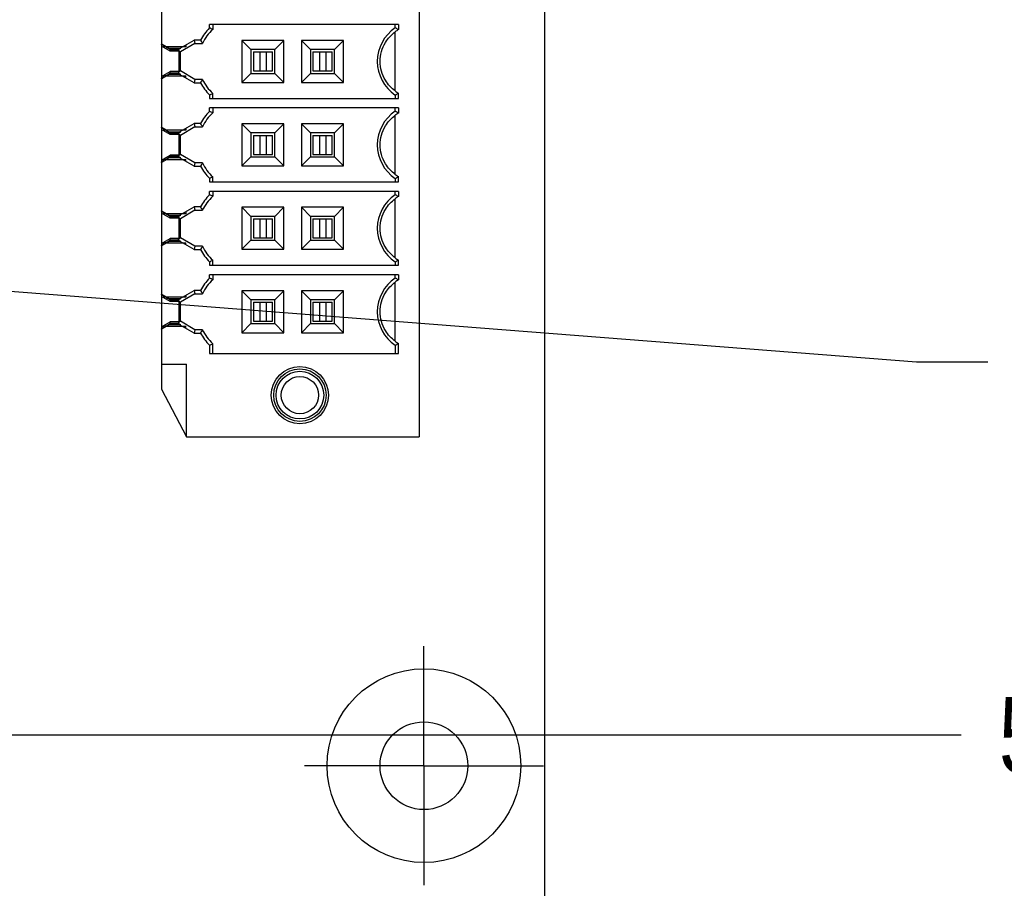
# Model space of a CAD drawing. Header units: inches. Extents: x 0 to 34, y 0 to 22.
# Tile 74 of 84: x 21.9 to 23.5, y 12.4 to 13.9. Entities that reach past the tile are written whole.
import ezdxf

# ---------------------------------------------------------------- set-up
doc = ezdxf.new("R2010")
doc.units = ezdxf.units.IN
doc.header["$LTSCALE"] = 1.87
doc.header["$MEASUREMENT"] = 0
doc.linetypes.add('CENTER', pattern=[0.6, 0.375, -0.075, 0.075, -0.075])
doc.layers.get('0').update_dxf_attribs({"linetype": 'CONTINUOUS'})
for name, color, linetype in [('02___PRT_ALL_AXES', 7, 'CONTINUOUS'), ('03___PRT_ALL_CURVES', 7, 'CONTINUOUS'), ('DIMENSIONS', 7, 'CONTINUOUS')]:
    doc.layers.add(name, color=color, linetype=linetype)
doc.styles.get("Standard").update_dxf_attribs({"font": 'txt', "width": 0.8})
doc.dimstyles.new('DIMSTYLE_1', dxfattribs={"dimtxt": 0.125, "dimasz": 0.18, "dimexe": 0.125, "dimexo": 0.0625, "dimgap": 0.09, "dimtad": 0, "dimtih": 1, "dimtoh": 1, "dimdec": 3, "dimzin": 4, "dimdsep": 46, "dimtxsty": 'STANDARD', "dimblk": '_FILLED', "dimblk1": '_FILLED', "dimblk2": '_FILLED', "dimcen": 0.09, "dimadec": 0, "dimazin": 0, "dimtp": 0.001, "dimtm": 0.001, "dimtfac": 1, "dimtdec": 3, "dimtofl": 0, "dimtmove": 0, "dimatfit": 2, "dimldrblk": '_FILLED', "dimfxl": 1, "dimtolj": 1, "dimtzin": 4, "dimarcsym": 0})
doc.dimstyles.new('DIMSTYLE_2', dxfattribs={"dimtxt": 0.125, "dimasz": 0.18, "dimexe": 0.125, "dimexo": 0.0625, "dimgap": 0.03125, "dimtad": 0, "dimtih": 1, "dimtoh": 1, "dimdec": 3, "dimzin": 4, "dimdsep": 46, "dimtxsty": 'STANDARD', "dimblk": '_FILLED', "dimblk1": '_FILLED', "dimblk2": '_FILLED', "dimcen": 0.09, "dimadec": 0, "dimazin": 0, "dimtp": 0.001, "dimtm": 0.001, "dimtfac": 1, "dimtdec": 3, "dimtofl": 0, "dimtmove": 0, "dimatfit": 3, "dimldrblk": '_FILLED', "dimfxl": 1, "dimtolj": 1, "dimtzin": 4, "dimarcsym": 0})

# ---------------------------------------------------------------- blocks, each defined once
blk = doc.blocks.new('_FILLED')
at = {"color": 0, "linetype": 'BYBLOCK'}
blk.add_solid([(0, 0), (-1, 0.1736), (-1, -0.1736)], dxfattribs=at)
blk = doc.blocks.new('*D0')
at = {"layer": 'DIMENSIONS', "color": 2, "linetype": 'CONTINUOUS'}
for p, q in [((19.2059, 13.6404), (23.3941, 13.3139)), ((23.3941, 13.3139), (23.5116, 13.3139))]:
    blk.add_line(p, q, dxfattribs=at)
at = {"layer": 'DIMENSIONS', "color": 2, "linetype": 'CONTINUOUS', "xscale": 0.18, "yscale": 0.18, "zscale": 0.18, "rotation": 175.5434914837}
blk.add_blockref('_FILLED', (19.2059, 13.6404), dxfattribs=at)
at = {"layer": 'DIMENSIONS', "color": 2, "linetype": 'CONTINUOUS', "insert": (23.5741, 13.3764), "char_height": 0.125, "width": 1.591667, "attachment_point": 1, "line_spacing_factor": 0.9}
blk.add_mtext('4X \\Fgdt;{\\Fgdt;n}\\Ftxt;.172{\\Ftxt.shx;\\W1.000000;\\H0.125000; }[4.37]', dxfattribs=at)
blk = doc.blocks.new('*D62')
at = {"layer": 'DIMENSIONS', "color": 2, "linetype": 'CONTINUOUS'}
blk.add_line((22.5268, 11.4206), (23.4677, 11.4206), dxfattribs=at)
at = {"layer": 'DIMENSIONS', "color": 2, "linetype": 'CONTINUOUS', "insert": (23.5302, 11.4831), "char_height": 0.125, "width": 1.425, "attachment_point": 1, "line_spacing_factor": 0.9}
blk.add_mtext('6.526{\\Ftxt.shx;\\W1.000000;\\H0.125000; }[165.77]', dxfattribs=at)
blk = doc.blocks.new('*D63')
at = {"layer": 'DIMENSIONS', "color": 2, "linetype": 'CONTINUOUS'}
blk.add_line((22.5132, 10.2151), (23.4677, 10.2151), dxfattribs=at)
at = {"layer": 'DIMENSIONS', "color": 2, "linetype": 'CONTINUOUS', "insert": (23.5302, 10.2776), "char_height": 0.125, "width": 1.425, "attachment_point": 1, "line_spacing_factor": 0.9}
blk.add_mtext('7.732{\\Ftxt.shx;\\W1.000000;\\H0.125000; }[196.39]', dxfattribs=at)
blk = doc.blocks.new('*D64')
at = {"layer": 'DIMENSIONS', "color": 2, "linetype": 'CONTINUOUS'}
blk.add_line((22.1992, 8.3707), (23.4677, 8.3707), dxfattribs=at)
at = {"layer": 'DIMENSIONS', "color": 2, "linetype": 'CONTINUOUS', "insert": (23.5302, 8.4332), "char_height": 0.125, "width": 1.425, "attachment_point": 1, "line_spacing_factor": 0.9}
blk.add_mtext('9.576{\\Ftxt.shx;\\W1.000000;\\H0.125000; }[243.24]', dxfattribs=at)
blk = doc.blocks.new('*D65')
at = {"layer": 'DIMENSIONS', "color": 2, "linetype": 'CONTINUOUS'}
blk.add_line((22.8302, 7.708), (23.4677, 7.708), dxfattribs=at)
at = {"layer": 'DIMENSIONS', "color": 2, "linetype": 'CONTINUOUS', "insert": (23.5302, 7.7705), "char_height": 0.125, "width": 1.525, "attachment_point": 1, "line_spacing_factor": 0.9}
blk.add_mtext('10.239{\\Ftxt.shx;\\W1.000000;\\H0.125000; }[260.07]', dxfattribs=at)
blk = doc.blocks.new('*D78')
at = {"layer": 'DIMENSIONS', "color": 2, "linetype": 'CONTINUOUS'}
blk.add_line((15.1757, 12.6978), (23.4677, 12.6978), dxfattribs=at)
at = {"layer": 'DIMENSIONS', "color": 2, "linetype": 'CONTINUOUS', "insert": (23.5302, 12.7603), "char_height": 0.125, "width": 1.425, "attachment_point": 1, "line_spacing_factor": 0.9}
blk.add_mtext('5.249{\\Ftxt.shx;\\W1.000000;\\H0.125000; }[133.33]', dxfattribs=at)

msp = doc.modelspace()

# ---------------------------------------------------------------- linework, layer by layer
at = {"color": 7, "linetype": 'CONTINUOUS'}
for p, q in [((22.7802, 7.147), (22.7802, 18.147)), ((22.1738, 13.83), (22.2007, 13.8455)), ((22.2006, 13.8454), (22.202, 13.84)), ((22.1467, 13.839), (22.1468, 13.8391)), ((22.1467, 13.839), (22.1491, 13.8376)), ((22.1469, 13.8384), (22.1469, 13.8353)), ((22.1482, 13.8376), (22.1469, 13.8384)), ((22.1489, 13.8372), (22.1482, 13.8376)), ((22.15, 13.8366), (22.1489, 13.8372)), ((22.15, 13.8373), (22.15, 13.8342)), ((22.1543, 13.8342), (22.1551, 13.8337)), ((22.1581, 13.8318), (22.1543, 13.8341)), ((22.1555, 13.8339), (22.1556, 13.8341)), ((22.1581, 13.8318), (22.1618, 13.8297)), ((22.1618, 13.8297), (22.1581, 13.8318)), ((22.1755, 13.827), (22.1738, 13.83)), ((22.175, 13.8297), (22.1786, 13.8318)), ((22.1757, 13.8272), (22.175, 13.8297)), ((22.1757, 13.8271), (22.1757, 13.8272)), ((22.1778, 13.8259), (22.1757, 13.8271)), ((22.202, 13.84), (22.1778, 13.8259)), ((22.1868, 13.8375), (22.1868, 13.8342)), ((22.1757, 13.7933), (22.1778, 13.7944)), ((22.202, 13.7804), (22.1778, 13.7944)), ((22.1491, 13.7828), (22.1467, 13.7814)), ((22.1467, 13.7814), (22.1468, 13.7813)), ((22.1469, 13.7851), (22.1469, 13.782)), ((22.1469, 13.782), (22.1482, 13.7828)), ((22.1482, 13.7828), (22.1489, 13.7832)), ((22.1489, 13.7832), (22.15, 13.7838)), ((22.15, 13.7831), (22.15, 13.7862)), ((22.1543, 13.7863), (22.1553, 13.7869)), ((22.1553, 13.7869), (22.1581, 13.7885)), ((22.1555, 13.7865), (22.1556, 13.7863)), ((22.1581, 13.7885), (22.1618, 13.7907)), ((22.1618, 13.7907), (22.1581, 13.7885)), ((22.1755, 13.7934), (22.1738, 13.7904)), ((22.2007, 13.7749), (22.1738, 13.7904)), ((22.175, 13.7907), (22.1757, 13.7932)), ((22.1786, 13.7885), (22.175, 13.7907)), ((22.1757, 13.7932), (22.1757, 13.7933)), ((22.1868, 13.7829), (22.1868, 13.7862)), ((22.202, 13.7804), (22.2006, 13.775)), ((22.1467, 13.7012), (22.1468, 13.7013)), ((22.1467, 13.7012), (22.1491, 13.6998)), ((22.1469, 13.7006), (22.1469, 13.6975)), ((22.1482, 13.6998), (22.1469, 13.7006)), ((22.1489, 13.6994), (22.1482, 13.6998)), ((22.15, 13.6988), (22.1489, 13.6994)), ((22.15, 13.6995), (22.15, 13.6964)), ((22.1738, 13.6922), (22.2007, 13.7077)), ((22.202, 13.7022), (22.1778, 13.6881)), ((22.1868, 13.6997), (22.1868, 13.6964)), ((22.2006, 13.7076), (22.202, 13.7022)), ((22.1543, 13.6964), (22.1551, 13.6959)), ((22.1581, 13.6941), (22.1543, 13.6963)), ((22.1555, 13.6961), (22.1556, 13.6963)), ((22.1581, 13.6941), (22.1618, 13.6919)), ((22.1618, 13.6919), (22.1581, 13.6941)), ((22.1755, 13.6892), (22.1738, 13.6922)), ((22.175, 13.6919), (22.1786, 13.6941)), ((22.1757, 13.6894), (22.175, 13.6919)), ((22.1757, 13.6893), (22.1757, 13.6894)), ((22.1778, 13.6881), (22.1757, 13.6893)), ((22.15, 13.6453), (22.15, 13.6484)), ((22.1543, 13.6485), (22.1553, 13.6491)), ((22.1553, 13.6491), (22.1581, 13.6507)), ((22.1555, 13.6487), (22.1556, 13.6485)), ((22.1581, 13.6507), (22.1618, 13.6529)), ((22.1618, 13.6529), (22.1581, 13.6507)), ((22.1755, 13.6556), (22.1738, 13.6526)), ((22.2007, 13.6371), (22.1738, 13.6526)), ((22.175, 13.6529), (22.1757, 13.6554)), ((22.1786, 13.6507), (22.175, 13.6529)), ((22.1757, 13.6555), (22.1778, 13.6567)), ((22.1757, 13.6554), (22.1757, 13.6555)), ((22.202, 13.6426), (22.1778, 13.6567)), ((22.1868, 13.6451), (22.1868, 13.6484)), ((22.1491, 13.645), (22.1467, 13.6436)), ((22.1467, 13.6436), (22.1468, 13.6435)), ((22.1469, 13.6473), (22.1469, 13.6442)), ((22.1469, 13.6442), (22.1482, 13.645)), ((22.1482, 13.645), (22.1489, 13.6454)), ((22.1489, 13.6454), (22.15, 13.646)), ((22.202, 13.6426), (22.2006, 13.6372)), ((22.1738, 13.5544), (22.2007, 13.5699)), ((22.2006, 13.5698), (22.202, 13.5644)), ((22.1467, 13.5634), (22.1468, 13.5635)), ((22.1467, 13.5634), (22.1491, 13.562)), ((22.1469, 13.5628), (22.1469, 13.5597)), ((22.1482, 13.562), (22.1469, 13.5628)), ((22.1489, 13.5616), (22.1482, 13.562)), ((22.15, 13.561), (22.1489, 13.5616)), ((22.15, 13.5617), (22.15, 13.5586)), ((22.1543, 13.5586), (22.1551, 13.5581)), ((22.1581, 13.5563), (22.1543, 13.5585)), ((22.1555, 13.5583), (22.1556, 13.5585)), ((22.1581, 13.5563), (22.1618, 13.5541)), ((22.1618, 13.5541), (22.1581, 13.5563)), ((22.1755, 13.5514), (22.1738, 13.5544)), ((22.175, 13.5541), (22.1786, 13.5563)), ((22.1757, 13.5516), (22.175, 13.5541)), ((22.1757, 13.5515), (22.1757, 13.5516)), ((22.1778, 13.5504), (22.1757, 13.5515)), ((22.202, 13.5644), (22.1778, 13.5504)), ((22.1868, 13.5619), (22.1868, 13.5586)), ((22.1755, 13.5178), (22.1738, 13.5148)), ((22.1757, 13.5177), (22.1778, 13.5189)), ((22.202, 13.5048), (22.1778, 13.5189)), ((22.1491, 13.5072), (22.1467, 13.5058)), ((22.1467, 13.5058), (22.1468, 13.5057)), ((22.1469, 13.5095), (22.1469, 13.5064)), ((22.1469, 13.5064), (22.1482, 13.5072)), ((22.1482, 13.5072), (22.1489, 13.5076)), ((22.1489, 13.5076), (22.15, 13.5082)), ((22.15, 13.5075), (22.15, 13.5106)), ((22.1543, 13.5107), (22.1553, 13.5113)), ((22.1553, 13.5113), (22.1581, 13.5129)), ((22.1555, 13.5109), (22.1556, 13.5107)), ((22.1581, 13.5129), (22.1618, 13.5151)), ((22.1618, 13.5151), (22.1581, 13.5129)), ((22.2007, 13.4993), (22.1738, 13.5148)), ((22.175, 13.5151), (22.1757, 13.5176)), ((22.1786, 13.5129), (22.175, 13.5151)), ((22.1757, 13.5176), (22.1757, 13.5177)), ((22.1868, 13.5073), (22.1868, 13.5106)), ((22.202, 13.5048), (22.2006, 13.4994)), ((22.1467, 13.4256), (22.1468, 13.4257)), ((22.1467, 13.4256), (22.1491, 13.4242)), ((22.1469, 13.425), (22.1469, 13.4219)), ((22.1482, 13.4242), (22.1469, 13.425)), ((22.1489, 13.4238), (22.1482, 13.4242)), ((22.15, 13.4232), (22.1489, 13.4238)), ((22.15, 13.4239), (22.15, 13.4208)), ((22.1543, 13.4208), (22.1551, 13.4203)), ((22.1581, 13.4185), (22.1543, 13.4207)), ((22.1555, 13.4205), (22.1556, 13.4207)), ((22.1738, 13.4166), (22.2007, 13.4321)), ((22.202, 13.4266), (22.1778, 13.4126)), ((22.1868, 13.4241), (22.1868, 13.4208)), ((22.2006, 13.432), (22.202, 13.4266)), ((22.1581, 13.4185), (22.1618, 13.4163)), ((22.1618, 13.4163), (22.1581, 13.4185)), ((22.1755, 13.4136), (22.1738, 13.4166)), ((22.175, 13.4163), (22.1786, 13.4185)), ((22.1757, 13.4138), (22.175, 13.4163)), ((22.1757, 13.4137), (22.1757, 13.4138)), ((22.1778, 13.4126), (22.1757, 13.4137)), ((22.1469, 13.3717), (22.1469, 13.3686)), ((22.15, 13.3697), (22.15, 13.3728)), ((22.1543, 13.3729), (22.1553, 13.3735)), ((22.1553, 13.3735), (22.1581, 13.3752)), ((22.1555, 13.3731), (22.1556, 13.3729)), ((22.1581, 13.3752), (22.1618, 13.3773)), ((22.1618, 13.3773), (22.1581, 13.3752)), ((22.1755, 13.38), (22.1738, 13.377)), ((22.2007, 13.3615), (22.1738, 13.377)), ((22.175, 13.3773), (22.1757, 13.3798)), ((22.1786, 13.3752), (22.175, 13.3773)), ((22.1757, 13.3799), (22.1778, 13.3811)), ((22.1757, 13.3798), (22.1757, 13.3799)), ((22.202, 13.367), (22.1778, 13.3811)), ((22.1868, 13.3695), (22.1868, 13.3728)), ((22.1491, 13.3694), (22.1467, 13.368)), ((22.1467, 13.368), (22.1468, 13.3679)), ((22.1469, 13.3686), (22.1482, 13.3694)), ((22.1482, 13.3694), (22.1489, 13.3698)), ((22.1489, 13.3698), (22.15, 13.3704)), ((22.202, 13.367), (22.2006, 13.3616))]:
    msp.add_line(p, q, dxfattribs=at)
at = {"color": 6, "linetype": 'CONTINUOUS'}
for p, q in [((22.5721, 15.257), (22.5721, 13.1901)), ((22.1469, 13.9189), (22.1469, 13.8392)), ((22.5382, 13.8712), (22.2261, 13.8712)), ((22.2261, 13.8654), (22.2261, 13.8712)), ((22.2316, 13.8712), (22.2316, 13.863)), ((22.5327, 13.8657), (22.5327, 13.8712)), ((22.5382, 13.8712), (22.5382, 13.8627)), ((22.2111, 13.8454), (22.2006, 13.8454)), ((22.349, 13.8449), (22.2795, 13.8449)), ((22.2945, 13.8299), (22.2795, 13.8449)), ((22.2795, 13.8449), (22.2795, 13.7755)), ((22.349, 13.8449), (22.3339, 13.8299)), ((22.349, 13.7755), (22.349, 13.8449)), ((22.4474, 13.8449), (22.3779, 13.8449)), ((22.393, 13.8299), (22.3779, 13.8449)), ((22.3779, 13.8449), (22.3779, 13.7755)), ((22.4474, 13.8449), (22.4323, 13.8299)), ((22.4474, 13.7755), (22.4474, 13.8449)), ((22.5327, 13.7614), (22.5327, 13.859)), ((22.1469, 13.8392), (22.1556, 13.8342)), ((22.1469, 13.8384), (22.1469, 13.8389)), ((22.1611, 13.8271), (22.1469, 13.8353)), ((22.1469, 13.8353), (22.1469, 13.7851)), ((22.1868, 13.8342), (22.15, 13.8342)), ((22.1581, 13.8318), (22.1771, 13.8318)), ((22.1611, 13.8271), (22.1618, 13.8297)), ((22.1757, 13.8271), (22.1611, 13.8271)), ((22.1618, 13.8297), (22.1738, 13.8297)), ((22.1757, 13.7933), (22.1757, 13.8271)), ((22.202, 13.84), (22.2145, 13.84)), ((22.3339, 13.8299), (22.2945, 13.8299)), ((22.2945, 13.8299), (22.2945, 13.7905)), ((22.3339, 13.7905), (22.3339, 13.8299)), ((22.4323, 13.8299), (22.393, 13.8299)), ((22.393, 13.8299), (22.393, 13.7905)), ((22.4323, 13.7905), (22.4323, 13.8299)), ((22.1778, 13.7944), (22.1778, 13.8259)), ((22.2985, 13.8259), (22.33, 13.8259)), ((22.2985, 13.8259), (22.2985, 13.7944)), ((22.309, 13.8259), (22.309, 13.7944)), ((22.3194, 13.8259), (22.3194, 13.7944)), ((22.33, 13.7944), (22.33, 13.8259)), ((22.3969, 13.8259), (22.4284, 13.8259)), ((22.3969, 13.8259), (22.3969, 13.7944)), ((22.4075, 13.8259), (22.4075, 13.7944)), ((22.4179, 13.8259), (22.4179, 13.7944)), ((22.4284, 13.7944), (22.4284, 13.8259)), ((22.2985, 13.7944), (22.33, 13.7944)), ((22.3969, 13.7944), (22.4284, 13.7944)), ((22.1469, 13.7851), (22.1611, 13.7933)), ((22.1556, 13.7862), (22.1469, 13.7812)), ((22.1469, 13.7813), (22.1469, 13.782)), ((22.1469, 13.7812), (22.1469, 13.7014)), ((22.155, 13.7862), (22.15, 13.7862)), ((22.1554, 13.7862), (22.1868, 13.7862)), ((22.1771, 13.7885), (22.1581, 13.7885)), ((22.1757, 13.7933), (22.1611, 13.7933)), ((22.1618, 13.7907), (22.1611, 13.7933)), ((22.1738, 13.7907), (22.1618, 13.7907)), ((22.2145, 13.7804), (22.202, 13.7804)), ((22.2795, 13.7755), (22.2945, 13.7905)), ((22.2945, 13.7905), (22.3339, 13.7905)), ((22.349, 13.7755), (22.3339, 13.7905)), ((22.3779, 13.7755), (22.393, 13.7905)), ((22.393, 13.7905), (22.4323, 13.7905)), ((22.4474, 13.7755), (22.4323, 13.7905)), ((22.2006, 13.775), (22.2111, 13.775)), ((22.2795, 13.7755), (22.349, 13.7755)), ((22.3779, 13.7755), (22.4474, 13.7755)), ((22.2261, 13.755), (22.2261, 13.7492)), ((22.2261, 13.7492), (22.5382, 13.7492)), ((22.2316, 13.7492), (22.2316, 13.7574)), ((22.5327, 13.7547), (22.5327, 13.7492)), ((22.5382, 13.7492), (22.5382, 13.7577)), ((22.5382, 13.7334), (22.2261, 13.7334)), ((22.2261, 13.7276), (22.2261, 13.7334)), ((22.2316, 13.7334), (22.2316, 13.7252)), ((22.5327, 13.7279), (22.5327, 13.7334)), ((22.5382, 13.7334), (22.5382, 13.7249)), ((22.5327, 13.6236), (22.5327, 13.7212)), ((22.1469, 13.7014), (22.1556, 13.6964)), ((22.1469, 13.7006), (22.1469, 13.7011)), ((22.1611, 13.6893), (22.1469, 13.6975)), ((22.1469, 13.6975), (22.1469, 13.6473)), ((22.2111, 13.7076), (22.2006, 13.7076)), ((22.202, 13.7022), (22.2145, 13.7022)), ((22.349, 13.7071), (22.2795, 13.7071)), ((22.2945, 13.6921), (22.2795, 13.7071)), ((22.2795, 13.7071), (22.2795, 13.6377)), ((22.349, 13.7071), (22.3339, 13.6921)), ((22.349, 13.6377), (22.349, 13.7071)), ((22.4474, 13.7071), (22.3779, 13.7071)), ((22.393, 13.6921), (22.3779, 13.7071)), ((22.3779, 13.7071), (22.3779, 13.6377)), ((22.4474, 13.7071), (22.4323, 13.6921)), ((22.4474, 13.6377), (22.4474, 13.7071)), ((22.1868, 13.6964), (22.15, 13.6964)), ((22.1581, 13.6941), (22.1771, 13.6941)), ((22.1611, 13.6893), (22.1618, 13.6919)), ((22.1757, 13.6893), (22.1611, 13.6893)), ((22.1618, 13.6919), (22.1738, 13.6919)), ((22.1757, 13.6555), (22.1757, 13.6893)), ((22.1778, 13.6567), (22.1778, 13.6881)), ((22.3339, 13.6921), (22.2945, 13.6921)), ((22.2945, 13.6921), (22.2945, 13.6527)), ((22.2985, 13.6881), (22.33, 13.6881)), ((22.2985, 13.6881), (22.2985, 13.6567)), ((22.309, 13.6881), (22.309, 13.6567)), ((22.3194, 13.6881), (22.3194, 13.6567)), ((22.33, 13.6567), (22.33, 13.6881)), ((22.3339, 13.6527), (22.3339, 13.6921)), ((22.4323, 13.6921), (22.393, 13.6921)), ((22.393, 13.6921), (22.393, 13.6527)), ((22.3969, 13.6881), (22.4284, 13.6881)), ((22.3969, 13.6881), (22.3969, 13.6567)), ((22.4075, 13.6881), (22.4075, 13.6567)), ((22.4179, 13.6881), (22.4179, 13.6567)), ((22.4284, 13.6567), (22.4284, 13.6881)), ((22.4323, 13.6527), (22.4323, 13.6921)), ((22.1469, 13.6473), (22.1611, 13.6555)), ((22.1556, 13.6484), (22.1469, 13.6434)), ((22.155, 13.6484), (22.15, 13.6484)), ((22.1554, 13.6484), (22.1868, 13.6484)), ((22.1771, 13.6507), (22.1581, 13.6507)), ((22.1757, 13.6555), (22.1611, 13.6555)), ((22.1618, 13.6529), (22.1611, 13.6555)), ((22.1738, 13.6529), (22.1618, 13.6529)), ((22.2795, 13.6377), (22.2945, 13.6527)), ((22.2945, 13.6527), (22.3339, 13.6527)), ((22.2985, 13.6567), (22.33, 13.6567)), ((22.349, 13.6377), (22.3339, 13.6527)), ((22.3779, 13.6377), (22.393, 13.6527)), ((22.393, 13.6527), (22.4323, 13.6527)), ((22.3969, 13.6567), (22.4284, 13.6567)), ((22.4474, 13.6377), (22.4323, 13.6527)), ((22.1469, 13.6435), (22.1469, 13.6442)), ((22.1469, 13.6434), (22.1469, 13.5636)), ((22.2006, 13.6372), (22.2111, 13.6372)), ((22.2145, 13.6426), (22.202, 13.6426)), ((22.2795, 13.6377), (22.349, 13.6377)), ((22.3779, 13.6377), (22.4474, 13.6377)), ((22.2261, 13.6172), (22.2261, 13.6114)), ((22.2316, 13.6114), (22.2316, 13.6196)), ((22.5327, 13.6169), (22.5327, 13.6114)), ((22.5382, 13.6114), (22.5382, 13.6199)), ((22.2261, 13.6114), (22.5382, 13.6114)), ((22.5382, 13.5956), (22.2261, 13.5956)), ((22.2261, 13.5898), (22.2261, 13.5956)), ((22.2316, 13.5956), (22.2316, 13.5874)), ((22.5327, 13.5901), (22.5327, 13.5956)), ((22.5327, 13.4858), (22.5327, 13.5834)), ((22.5382, 13.5956), (22.5382, 13.5871)), ((22.2111, 13.5698), (22.2006, 13.5698)), ((22.349, 13.5693), (22.2795, 13.5693)), ((22.2945, 13.5543), (22.2795, 13.5693)), ((22.2795, 13.5693), (22.2795, 13.4999)), ((22.349, 13.5693), (22.3339, 13.5543)), ((22.349, 13.4999), (22.349, 13.5693)), ((22.4474, 13.5693), (22.3779, 13.5693)), ((22.393, 13.5543), (22.3779, 13.5693)), ((22.3779, 13.5693), (22.3779, 13.4999)), ((22.4474, 13.5693), (22.4323, 13.5543)), ((22.4474, 13.4999), (22.4474, 13.5693)), ((22.1469, 13.5636), (22.1556, 13.5586)), ((22.1469, 13.5628), (22.1469, 13.5633)), ((22.1611, 13.5515), (22.1469, 13.5597)), ((22.1469, 13.5597), (22.1469, 13.5095)), ((22.1868, 13.5586), (22.15, 13.5586)), ((22.1581, 13.5563), (22.1771, 13.5563)), ((22.1611, 13.5515), (22.1618, 13.5541)), ((22.1757, 13.5515), (22.1611, 13.5515)), ((22.1618, 13.5541), (22.1738, 13.5541)), ((22.1757, 13.5177), (22.1757, 13.5515)), ((22.1778, 13.5189), (22.1778, 13.5504)), ((22.202, 13.5644), (22.2145, 13.5644)), ((22.3339, 13.5543), (22.2945, 13.5543)), ((22.2945, 13.5543), (22.2945, 13.5149)), ((22.2985, 13.5504), (22.33, 13.5504)), ((22.2985, 13.5504), (22.2985, 13.5189)), ((22.309, 13.5504), (22.309, 13.5189)), ((22.3194, 13.5504), (22.3194, 13.5189)), ((22.33, 13.5189), (22.33, 13.5504)), ((22.3339, 13.5149), (22.3339, 13.5543)), ((22.4323, 13.5543), (22.393, 13.5543)), ((22.393, 13.5543), (22.393, 13.5149)), ((22.3969, 13.5504), (22.4284, 13.5504)), ((22.3969, 13.5504), (22.3969, 13.5189)), ((22.4075, 13.5504), (22.4075, 13.5189)), ((22.4179, 13.5504), (22.4179, 13.5189)), ((22.4284, 13.5189), (22.4284, 13.5504)), ((22.4323, 13.5149), (22.4323, 13.5543)), ((22.2985, 13.5189), (22.33, 13.5189)), ((22.3969, 13.5189), (22.4284, 13.5189)), ((22.1469, 13.5095), (22.1611, 13.5177)), ((22.1556, 13.5106), (22.1469, 13.5056)), ((22.1469, 13.5057), (22.1469, 13.5064)), ((22.1469, 13.5056), (22.1469, 13.4258)), ((22.155, 13.5106), (22.15, 13.5106)), ((22.1554, 13.5106), (22.1868, 13.5106)), ((22.1771, 13.5129), (22.1581, 13.5129)), ((22.1757, 13.5177), (22.1611, 13.5177)), ((22.1618, 13.5151), (22.1611, 13.5177)), ((22.1738, 13.5151), (22.1618, 13.5151)), ((22.2145, 13.5048), (22.202, 13.5048)), ((22.2795, 13.4999), (22.2945, 13.5149)), ((22.2945, 13.5149), (22.3339, 13.5149)), ((22.349, 13.4999), (22.3339, 13.5149)), ((22.3779, 13.4999), (22.393, 13.5149)), ((22.393, 13.5149), (22.4323, 13.5149)), ((22.4474, 13.4999), (22.4323, 13.5149)), ((22.2006, 13.4994), (22.2111, 13.4994)), ((22.2795, 13.4999), (22.349, 13.4999)), ((22.3779, 13.4999), (22.4474, 13.4999)), ((22.2261, 13.4794), (22.2261, 13.4736)), ((22.2261, 13.4736), (22.5382, 13.4736)), ((22.2316, 13.4736), (22.2316, 13.4818)), ((22.5327, 13.4791), (22.5327, 13.4736)), ((22.5382, 13.4736), (22.5382, 13.4821)), ((22.5382, 13.4578), (22.2261, 13.4578)), ((22.2261, 13.452), (22.2261, 13.4578)), ((22.2316, 13.4578), (22.2316, 13.4496)), ((22.5327, 13.4523), (22.5327, 13.4578)), ((22.5382, 13.4578), (22.5382, 13.4493)), ((22.5327, 13.348), (22.5327, 13.4456)), ((22.1469, 13.4258), (22.1556, 13.4208)), ((22.1469, 13.425), (22.1469, 13.4255)), ((22.1611, 13.4137), (22.1469, 13.4219)), ((22.1469, 13.4219), (22.1469, 13.3717)), ((22.1868, 13.4208), (22.15, 13.4208)), ((22.2111, 13.432), (22.2006, 13.432)), ((22.202, 13.4266), (22.2145, 13.4266)), ((22.349, 13.4315), (22.2795, 13.4315)), ((22.2945, 13.4165), (22.2795, 13.4315)), ((22.2795, 13.4315), (22.2795, 13.3621)), ((22.349, 13.4315), (22.3339, 13.4165)), ((22.349, 13.3621), (22.349, 13.4315)), ((22.4474, 13.4315), (22.3779, 13.4315)), ((22.393, 13.4165), (22.3779, 13.4315)), ((22.3779, 13.4315), (22.3779, 13.3621)), ((22.4474, 13.4315), (22.4323, 13.4165)), ((22.4474, 13.3621), (22.4474, 13.4315)), ((22.1581, 13.4185), (22.1771, 13.4185)), ((22.1611, 13.4137), (22.1618, 13.4163)), ((22.1757, 13.4137), (22.1611, 13.4137)), ((22.1618, 13.4163), (22.1738, 13.4163)), ((22.1757, 13.3799), (22.1757, 13.4137)), ((22.1778, 13.3811), (22.1778, 13.4126)), ((22.3339, 13.4165), (22.2945, 13.4165)), ((22.2945, 13.4165), (22.2945, 13.3771)), ((22.2985, 13.4126), (22.33, 13.4126)), ((22.2985, 13.4126), (22.2985, 13.3811)), ((22.309, 13.4126), (22.309, 13.3811)), ((22.3194, 13.4126), (22.3194, 13.3811)), ((22.33, 13.3811), (22.33, 13.4126)), ((22.3339, 13.3771), (22.3339, 13.4165)), ((22.4323, 13.4165), (22.393, 13.4165)), ((22.393, 13.4165), (22.393, 13.3771)), ((22.3969, 13.4126), (22.4284, 13.4126)), ((22.3969, 13.4126), (22.3969, 13.3811)), ((22.4075, 13.4126), (22.4075, 13.3811)), ((22.4179, 13.4126), (22.4179, 13.3811)), ((22.4284, 13.3811), (22.4284, 13.4126)), ((22.4323, 13.3771), (22.4323, 13.4165)), ((22.1469, 13.3717), (22.1611, 13.3799)), ((22.1556, 13.3728), (22.1469, 13.3678)), ((22.155, 13.3728), (22.15, 13.3728)), ((22.1554, 13.3728), (22.1868, 13.3728)), ((22.1771, 13.3752), (22.1581, 13.3752)), ((22.1757, 13.3799), (22.1611, 13.3799)), ((22.1618, 13.3773), (22.1611, 13.3799)), ((22.1738, 13.3773), (22.1618, 13.3773)), ((22.2795, 13.3621), (22.2945, 13.3771)), ((22.2945, 13.3771), (22.3339, 13.3771)), ((22.2985, 13.3811), (22.33, 13.3811)), ((22.349, 13.3621), (22.3339, 13.3771)), ((22.3779, 13.3621), (22.393, 13.3771)), ((22.393, 13.3771), (22.4323, 13.3771)), ((22.3969, 13.3811), (22.4284, 13.3811)), ((22.4474, 13.3621), (22.4323, 13.3771)), ((22.1469, 13.3679), (22.1469, 13.3686)), ((22.1469, 13.3678), (22.1469, 13.2689)), ((22.2006, 13.3616), (22.2111, 13.3616)), ((22.2145, 13.367), (22.202, 13.367)), ((22.2795, 13.3621), (22.349, 13.3621)), ((22.3779, 13.3621), (22.4474, 13.3621)), ((22.2261, 13.3416), (22.2261, 13.3279)), ((22.2316, 13.3279), (22.2316, 13.344)), ((22.5327, 13.3413), (22.5327, 13.3279)), ((22.5382, 13.3279), (22.5382, 13.3443)), ((22.2261, 13.3279), (22.5382, 13.3279)), ((22.1469, 13.3104), (22.1882, 13.3104)), ((22.1882, 13.1901), (22.1882, 13.3104)), ((22.1469, 13.2689), (22.1882, 13.1901)), ((22.1882, 13.1901), (22.5721, 13.1901))]:
    msp.add_line(p, q, dxfattribs=at)
for radius in [0.0472, 0.0433, 0.0394, 0.0308]:
    msp.add_circle((22.3753, 13.259), radius, dxfattribs=at)
for centre, radius, start, end in [((22.2788, 13.8102), 0.0763, 133.6717, 152.5192), ((22.2788, 13.8102), 0.0709, 131.8103, 155.1697), ((22.0817, 13.5279), 0.3671, 65.9138, 66.8445), ((22.5701, 13.8102), 0.0669, 123.9745, 236.0255), ((22.4072, 13.6296), 0.2674, 60.6673, 62.0014), ((22.5701, 13.8102), 0.0615, 121.3061, 127.4807), ((22.449, 13.9898), 0.2783, 211.2473, 212.5725), ((22.449, 13.6306), 0.2783, 147.4275, 148.7527), ((22.2788, 13.8102), 0.0709, 204.8303, 228.1897), ((22.2788, 13.8102), 0.0763, 207.4808, 226.3283), ((22.0817, 14.0925), 0.3671, 293.1555, 294.0862), ((22.5701, 13.8102), 0.0615, 232.5193, 238.6939), ((22.4072, 13.9908), 0.2674, 297.9986, 299.3327), ((22.2788, 13.6724), 0.0763, 133.6717, 152.5192), ((22.2788, 13.6724), 0.0709, 131.8103, 155.1697), ((22.0817, 13.3901), 0.3671, 65.9138, 66.8445), ((22.5701, 13.6724), 0.0669, 123.9745, 236.0255), ((22.4072, 13.4918), 0.2674, 60.6673, 62.0014), ((22.5701, 13.6724), 0.0615, 121.3061, 127.4807), ((22.449, 13.852), 0.2783, 211.2473, 212.5725), ((22.449, 13.4928), 0.2783, 147.4275, 148.7527), ((22.2788, 13.6724), 0.0763, 207.4808, 226.3283), ((22.2788, 13.6724), 0.0709, 204.8303, 228.1897), ((22.0817, 13.9547), 0.3671, 293.1555, 294.0862), ((22.5701, 13.6724), 0.0615, 232.5193, 238.6939), ((22.4072, 13.853), 0.2674, 297.9986, 299.3327), ((22.2788, 13.5346), 0.0763, 133.6717, 152.5192), ((22.2788, 13.5346), 0.0709, 131.8103, 155.1697), ((22.0817, 13.2523), 0.3671, 65.9138, 66.8445), ((22.5701, 13.5346), 0.0669, 123.9745, 236.0255), ((22.4072, 13.354), 0.2674, 60.6673, 62.0014), ((22.5701, 13.5346), 0.0615, 121.3061, 127.4807), ((22.449, 13.7142), 0.2783, 211.2473, 212.5725), ((22.449, 13.355), 0.2783, 147.4275, 148.7527), ((22.2788, 13.5346), 0.0709, 204.8303, 228.1897), ((22.2788, 13.5346), 0.0763, 207.4808, 226.3283), ((22.5701, 13.5346), 0.0615, 232.5193, 238.6939), ((22.0817, 13.8169), 0.3671, 293.1555, 294.0862), ((22.4072, 13.7152), 0.2674, 297.9986, 299.3327), ((22.2788, 13.3968), 0.0763, 133.6717, 152.5192), ((22.2788, 13.3968), 0.0709, 131.8103, 155.1697), ((22.0817, 13.1145), 0.3671, 65.9138, 66.8445), ((22.5701, 13.3968), 0.0669, 123.9745, 236.0255), ((22.4072, 13.2162), 0.2674, 60.6673, 62.0014), ((22.5701, 13.3968), 0.0615, 121.3061, 127.4807), ((22.449, 13.5764), 0.2783, 211.2473, 212.5725), ((22.449, 13.2172), 0.2783, 147.4275, 148.7527), ((22.2788, 13.3968), 0.0763, 207.4808, 226.3283), ((22.2788, 13.3968), 0.0709, 204.8303, 228.1897), ((22.0817, 13.6791), 0.3671, 293.1555, 294.0862), ((22.5701, 13.3968), 0.0615, 232.5193, 238.6939), ((22.4072, 13.5774), 0.2674, 297.9986, 299.3327)]:
    msp.add_arc(centre, radius, start, end, dxfattribs=at)
at = {"color": 7, "linetype": 'CONTINUOUS'}
for centre, radius, start, end in [((22.0945, 13.7432), 0.1088, 60.3364, 61.0769), ((22.0863, 13.7289), 0.1252, 60.0043, 60.3445), ((22.0772, 13.7131), 0.1435, 59.522, 60.0002), ((22.3535, 14.1607), 0.3825, 238.7525, 239.2876), ((22.0945, 13.8771), 0.1087, 298.9232, 299.6642), ((22.0863, 13.8915), 0.1253, 299.6561, 299.9962), ((22.0772, 13.9074), 0.1436, 300.0003, 300.4782), ((22.3767, 13.4209), 0.4277, 120.7337, 121.3373), ((22.0945, 13.6054), 0.1088, 60.3364, 61.0769), ((22.0863, 13.5911), 0.1252, 60.0043, 60.3445), ((22.0772, 13.5753), 0.1435, 59.522, 60.0002), ((22.3535, 14.0229), 0.3825, 238.7525, 239.2876), ((22.3767, 13.2831), 0.4277, 120.7337, 121.3373), ((22.0945, 13.7393), 0.1087, 298.9232, 299.6642), ((22.0863, 13.7537), 0.1253, 299.6561, 299.9962), ((22.0772, 13.7696), 0.1436, 300.0003, 300.4782), ((22.0945, 13.4676), 0.1088, 60.3364, 61.0769), ((22.0863, 13.4533), 0.1252, 60.0043, 60.3445), ((22.0772, 13.4375), 0.1435, 59.522, 60.0002), ((22.3535, 13.8851), 0.3825, 238.7525, 239.2876), ((22.0945, 13.6015), 0.1087, 298.9232, 299.6642), ((22.0863, 13.6159), 0.1253, 299.6561, 299.9962), ((22.0772, 13.6318), 0.1436, 300.0003, 300.4782), ((22.3767, 13.1453), 0.4277, 120.7337, 121.3373), ((22.0945, 13.3298), 0.1088, 60.3364, 61.0769), ((22.0863, 13.3155), 0.1252, 60.0043, 60.3445), ((22.0772, 13.2997), 0.1435, 59.522, 60.0002), ((22.3535, 13.7473), 0.3825, 238.7525, 239.2876), ((22.3767, 13.0075), 0.4277, 120.7337, 121.3373), ((22.0945, 13.4638), 0.1087, 298.9232, 299.6642), ((22.0863, 13.4781), 0.1253, 299.6561, 299.9962), ((22.0772, 13.494), 0.1436, 300.0003, 300.4782)]:
    msp.add_arc(centre, radius, start, end, dxfattribs=at)
at = {"color": 6, "linetype": 'CONTINUOUS'}
for points in [[(22.5327, 13.7614), (22.5263, 13.7661), (22.5132, 13.7803), (22.5049, 13.8102), (22.5132, 13.8401), (22.5263, 13.8543), (22.5327, 13.859)], [(22.5327, 13.6236), (22.5263, 13.6283), (22.5132, 13.6425), (22.5049, 13.6724), (22.5132, 13.7023), (22.5263, 13.7165), (22.5327, 13.7212)], [(22.5327, 13.4858), (22.5263, 13.4905), (22.5132, 13.5047), (22.5049, 13.5346), (22.5132, 13.5645), (22.5263, 13.5787), (22.5327, 13.5834)], [(22.5327, 13.348), (22.5263, 13.3527), (22.5132, 13.3669), (22.5049, 13.3968), (22.5132, 13.4267), (22.5263, 13.4409), (22.5327, 13.4456)]]:
    msp.add_open_spline(points, degree=3, knots=[0, 0, 0, 0, 0.211895, 0.500048, 0.788119, 1, 1, 1, 1], dxfattribs=at)
at = {"layer": '02___PRT_ALL_AXES', "color": 7, "linetype": 'CENTER'}
for q in [(22.5802, 12.8445), (22.3827, 12.647), (22.7777, 12.647), (22.5802, 12.4495)]:
    msp.add_line((22.5802, 12.647), q, dxfattribs=at)
at = {"layer": '02___PRT_ALL_AXES', "color": 7, "linetype": 'CONTINUOUS'}
msp.add_circle((22.5802, 12.647), 0.0725, dxfattribs=at)
at = {"layer": '03___PRT_ALL_CURVES', "color": 4, "linetype": 'CONTINUOUS'}
msp.add_circle((22.5802, 12.647), 0.16, dxfattribs=at)

# ---------------------------------------------------------------- dimensions: what is measured, and where the dimension line sits
at = {"layer": 'DIMENSIONS', "color": 2, "linetype": 'CONTINUOUS'}
for feature_location, offset, origin, picture, middle in [((15.1757, 12.6978), (8.292, 0), (15.1132, 17.947), '*D78', (24.2427, 12.6978)), ((22.1992, 8.3707), (1.2684, 0), (22.1367, 17.947), '*D64', (24.2427, 8.3707)), ((22.5132, 10.2151), (0.9545, 0), (22.4507, 17.947), '*D63', (24.2427, 10.2151)), ((22.5268, 11.4206), (0.9409, 0), (22.4643, 17.947), '*D62', (24.2427, 11.4206)), ((22.8302, 7.708), (0.6375, 0), (22.7677, 17.947), '*D65', (24.2927, 7.708))]:
    dim = msp.add_ordinate_dim(feature_location=feature_location, offset=offset, dtype=0, origin=origin, dimstyle='DIMSTYLE_2', dxfattribs=at)
    dim.commit()
    dim.dimension.update_dxf_attribs({"geometry": picture, "text_midpoint": middle})
dim = msp.add_diameter_dim_2p(p1=(19.2059, 13.6404), p2=(19.0344, 13.6537), text='4X %%c<>', dimstyle='DIMSTYLE_1', override={"dimpost": '<>'}, dxfattribs=at)
dim.commit()
dim.dimension.update_dxf_attribs({"geometry": '*D0', "text_midpoint": (24.3699, 13.3139), "dimtype": 163})

doc.saveas('drawing.dxf')
